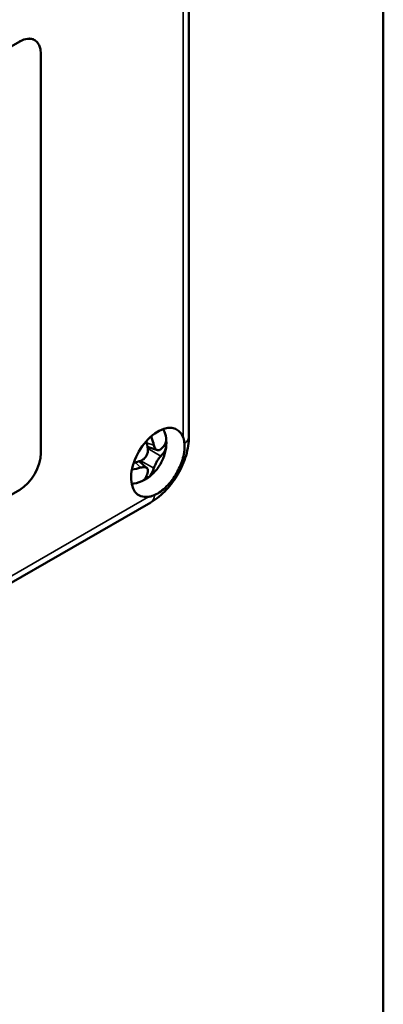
# Model space of a CAD drawing. Header units: millimetres. Extents: x 20 to 574, y 18 to 400.
# Tile 15 of 16: x 538 to 574, y 161 to 260. Entities that reach past the tile are written whole.
import ezdxf

# ---------------------------------------------------------------- set-up
doc = ezdxf.new("R2010")
doc.units = ezdxf.units.MM
doc.header["$LTSCALE"] = 2
for name, color, linetype, lineweight in [('Border (ISO)', 7, 'Continuous', 50), ('Visible (ISO)', 7, 'Continuous', 50), ('Visible Narrow (ISO)', 7, 'Continuous', 35)]:
    doc.layers.add(name, color=color, linetype=linetype, lineweight=lineweight)

# ---------------------------------------------------------------- blocks, each defined once
blk = doc.blocks.new('Borders Border')
at = {"layer": 'Border (ISO)'}
blk.add_line((287, 200), (287, 10), dxfattribs=at)

msp = doc.modelspace()

# ---------------------------------------------------------------- linework, layer by layer
at = {"layer": 'Visible (ISO)'}
for p, q in [((554.548, 218.248), (554.548, 273.064)), ((537.613, 257.792), (485.287, 227.582)), ((539.106, 257.945), (539.113, 257.941)), ((539.734, 216.559), (539.734, 256.567)), ((551.388, 216.852), (550.408, 217.171)), ((552.269, 217.186), (552.059, 217.307)), ((550.35, 215.053), (549.583, 215.743)), ((550.501, 214.124), (550.291, 214.245)), ((485.287, 182.674), (537.613, 212.885)), ((471.429, 165.84), (550.721, 211.619))]:
    msp.add_line(p, q, dxfattribs=at)
for centre, major_axis, ratio, start_param, end_param in [((537.606, 255.347), (1.5, 2.598), 0.57735, 0, 0.785398), ((537.613, 255.342), (1.5, 2.598), 0.57735, 5.497787, 7.068583), ((551.441, 215.623), (-1.9, -3.291), 0.57735, 2.709298, 6.71548), ((549.28, 216.708), (0.467, -2.997), 0.392614, 1.611198, 1.861388), ((549.42, 216.951), (2.829, 1.094), 0.392639, 5.508822, 6.041169), ((551.244, 217.928), (0.354, -1.876), 0.51962, 1.067793, 1.376494), ((537.613, 215.334), (1.5, 2.598), 0.57735, 3.926991, 5.497787), ((549.42, 216.628), (2.815, 0.986), 0.51958, 4.328381, 4.642604), ((549.346, 214.64), (1.802, 0.631), 0.519618, 4.906699, 5.2154), ((549.56, 216.87), (0.553, -2.931), 0.519611, 0.271416, 0.803763)]:
    msp.add_ellipse(centre, major_axis=major_axis, ratio=ratio, start_param=start_param, end_param=end_param, dxfattribs=at)
for points, knots in [([(551.975, 218.972), (552.025, 218.878), (552.069, 218.78), (552.205, 218.418), (552.264, 218.133), (552.308, 217.518), (552.284, 217.179), (552.144, 216.471), (552.015, 216.096), (551.652, 215.359), (551.404, 214.993), (550.821, 214.354), (550.475, 214.073), (549.764, 213.678), (549.391, 213.548), (548.951, 213.493), (548.879, 213.488), (548.807, 213.485)], [0.1324501, 0.1324501, 0.1324501, 0.1324501, 0.1674928, 0.1674928, 0.2584869, 0.2584869, 0.3612545, 0.3612545, 0.4784054, 0.4784054, 0.6077221, 0.6077221, 0.739886, 0.739886, 0.8613273, 0.8613273, 0.8850322, 0.8850322, 0.8850322, 0.8850322]), ([(551.041, 217.362), (550.985, 217.608), (550.91, 217.86), (550.799, 218.15), (550.782, 218.193), (550.765, 218.235)], [-0.15819169, -0.15819169, -0.15819169, -0.15819169, -0.07466497, -0.07466497, -0.06043191, -0.06043191, -0.06043191, -0.06043191]), ([(554.547, 218.223), (554.545, 217.605), (554.442, 216.96), (554.069, 215.692), (553.794, 215.052), (553.124, 213.896), (552.729, 213.361), (551.834, 212.399), (551.313, 211.968), (550.765, 211.647)], [0.0027409, 0.0027409, 0.0027409, 0.0027409, 0.2063648, 0.2063648, 0.4112416, 0.4112416, 0.6072852, 0.6072852, 0.8164061, 0.8164061, 0.8164061, 0.8164061]), ([(553.962, 218.151), (553.974, 218.119), (553.986, 218.087), (554.051, 217.889), (554.084, 217.708), (554.102, 217.521)], [1.35795464, 1.35795464, 1.35795464, 1.35795464, 1.37232223, 1.37232223, 1.44325994, 1.44325994, 1.44325994, 1.44325994]), ([(551.742, 216.956), (551.722, 216.937), (551.701, 216.92), (551.632, 216.873), (551.583, 216.852), (551.5, 216.837), (551.465, 216.836), (551.402, 216.847), (551.372, 216.856), (551.314, 216.885), (551.287, 216.904), (551.233, 216.953), (551.208, 216.982), (551.154, 217.058), (551.127, 217.107), (551.078, 217.223), (551.057, 217.29), (551.041, 217.362)], [0.3946744, 0.3946744, 0.3946744, 0.3946744, 0.4068279, 0.4068279, 0.4337931, 0.4337931, 0.4525599, 0.4525599, 0.4695966, 0.4695966, 0.4865097, 0.4865097, 0.5042236, 0.5042236, 0.5265419, 0.5265419, 0.5511508, 0.5511508, 0.5511508, 0.5511508]), ([(554.115, 217.18), (554.112, 216.95), (554.087, 216.707), (553.991, 216.201), (553.92, 215.938), (553.672, 215.225), (553.458, 214.778), (552.939, 213.941), (552.639, 213.559), (552.123, 213.039), (551.924, 212.867), (551.524, 212.577), (551.325, 212.459), (551.127, 212.369)], [-0.6411683, -0.6411683, -0.6411683, -0.6411683, -0.5559703, -0.5559703, -0.4687996, -0.4687996, -0.3205854, -0.3205854, -0.1730705, -0.1730705, -0.0854556, -0.0854556, 0, 0, 0, 0]), ([(551.742, 216.259), (551.884, 216.405), (552.007, 216.562), (552.183, 216.872), (552.244, 217.027), (552.269, 217.186)], [-0.1581917, -0.1581917, -0.1581917, -0.1581917, -0.074665, -0.074665, -0.000001, -0.000001, -0.000001, -0.000001]), ([(554.102, 217.521), (554.107, 217.466), (554.111, 217.41), (554.115, 217.297), (554.116, 217.239), (554.115, 217.18)], [-0.04332151, -0.04332151, -0.04332151, -0.04332151, -0.02166125, -0.02166125, -0.000001, -0.000001, -0.000001, -0.000001]), ([(550.436, 217.013), (550.443, 216.976), (550.447, 216.939), (550.453, 216.817), (550.447, 216.731), (550.419, 216.585), (550.402, 216.526), (550.361, 216.415), (550.338, 216.363), (550.284, 216.263), (550.254, 216.216), (550.185, 216.123), (550.147, 216.079), (550.054, 215.987), (549.998, 215.941), (549.873, 215.858), (549.805, 215.823), (549.735, 215.797)], [0.3946744, 0.3946744, 0.3946744, 0.3946744, 0.4068279, 0.4068279, 0.4337931, 0.4337931, 0.4525599, 0.4525599, 0.4695966, 0.4695966, 0.4865097, 0.4865097, 0.5042236, 0.5042236, 0.5265419, 0.5265419, 0.5511508, 0.5511508, 0.5511508, 0.5511508]), ([(551.041, 215.043), (551.049, 215.071), (551.058, 215.101), (551.091, 215.2), (551.12, 215.273), (551.177, 215.402), (551.203, 215.457), (551.255, 215.561), (551.282, 215.611), (551.338, 215.709), (551.367, 215.757), (551.427, 215.854), (551.459, 215.902), (551.532, 216.007), (551.573, 216.061), (551.658, 216.167), (551.701, 216.216), (551.742, 216.259)], [0.3946744, 0.3946744, 0.3946744, 0.3946744, 0.4068279, 0.4068279, 0.4337931, 0.4337931, 0.4525599, 0.4525599, 0.4695966, 0.4695966, 0.4865097, 0.4865097, 0.5042236, 0.5042236, 0.5265419, 0.5265419, 0.5511508, 0.5511508, 0.5511508, 0.5511508]), ([(549.735, 215.1), (549.769, 215.11), (549.804, 215.12), (549.913, 215.144), (549.984, 215.152), (550.096, 215.151), (550.139, 215.146), (550.215, 215.129), (550.248, 215.117), (550.307, 215.087), (550.333, 215.069), (550.379, 215.025), (550.398, 215), (550.432, 214.935), (550.444, 214.895), (550.453, 214.802), (550.449, 214.749), (550.436, 214.694)], [0.3946744, 0.3946744, 0.3946744, 0.3946744, 0.4068279, 0.4068279, 0.4337931, 0.4337931, 0.4525599, 0.4525599, 0.4695966, 0.4695966, 0.4865097, 0.4865097, 0.5042236, 0.5042236, 0.5265419, 0.5265419, 0.5511508, 0.5511508, 0.5511508, 0.5511508]), ([(550.436, 214.694), (550.393, 214.506), (550.335, 214.33), (550.194, 214.045), (550.113, 213.928), (550.015, 213.843)], [-0.1581917, -0.1581917, -0.1581917, -0.1581917, -0.074665, -0.074665, -0.000001, -0.000001, -0.000001, -0.000001]), ([(551.127, 212.369), (550.956, 212.29), (550.783, 212.229), (550.58, 212.186), (550.545, 212.18), (550.511, 212.175)], [1.52774216, 1.52774216, 1.52774216, 1.52774216, 1.59869753, 1.59869753, 1.61306512, 1.61306512, 1.61306512, 1.61306512])]:
    msp.add_open_spline(points, degree=3, knots=knots, dxfattribs=at)
msp.add_open_spline([(549.735, 215.797), (549.507, 215.714), (549.267, 215.637), (549.021, 215.574)], degree=3, dxfattribs=at)
at = {"layer": 'Visible Narrow (ISO)'}
for p, q in [((553.962, 271.527), (553.962, 218.151)), ((537.606, 257.796), (537.613, 257.792)), ((551.041, 217.362), (550.312, 217.598)), ((551.742, 216.259), (550.436, 217.013)), ((549.165, 215.613), (549.735, 215.1)), ((549.735, 215.797), (551.041, 215.043)), ((550.511, 212.175), (472.467, 167.116))]:
    msp.add_line(p, q, dxfattribs=at)
for centre, major_axis, start_param, end_param in [((552.548, 218.248), (2, 0), 5.602557, 6.283185), ((549.721, 213.351), (1, -1.732), 0, 0.68061)]:
    msp.add_ellipse(centre, major_axis=major_axis, ratio=0.57735, start_param=start_param, end_param=end_param, dxfattribs=at)

# ---------------------------------------------------------------- block references
at = {"xscale": 2, "yscale": 2, "zscale": 2}
msp.add_blockref('Borders Border', (0, 0), dxfattribs=at)

doc.saveas('drawing.dxf')
